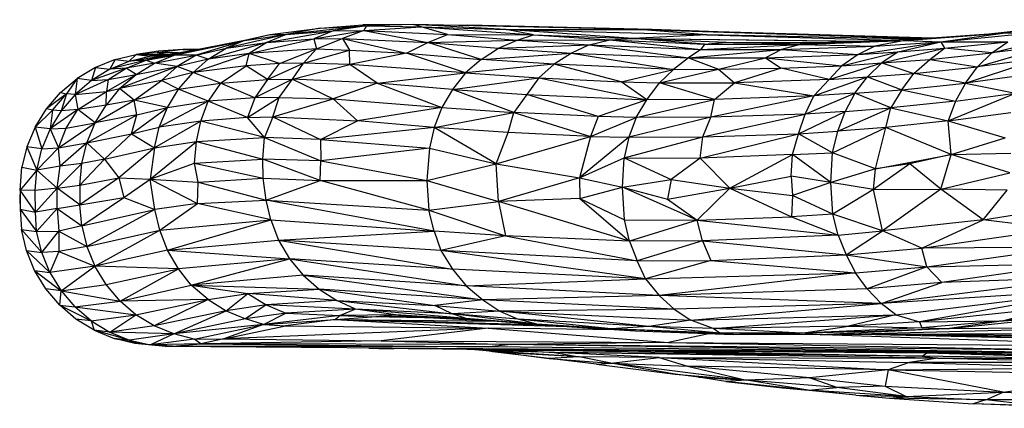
# Paper-space layout '_Posterior' of a CAD drawing. Header units: millimetres. Extents: x -679 to -71, y -2 to 78.
# Tile 1 of 10: x -679 to -638, y 1 to 17. Entities that reach past the tile are written whole.
import ezdxf

# ---------------------------------------------------------------- set-up
doc = ezdxf.new("R2010")
doc.units = ezdxf.units.MM

psp = doc.layouts.new('_Posterior')

# ---------------------------------------------------------------- linework, layer by layer
at = {"color": 7, "linetype": 'Continuous', "lineweight": 25}
for p, q in [((-664.435, 16.828), (-667.766, 16.467)), ((-666.355, 16.72), (-664.585, 16.857)), ((-666.355, 16.72), (-664.435, 16.828)), ((-664.435, 16.828), (-665.822, 16.614)), ((-662.486, 16.88), (-664.585, 16.857)), ((-664.585, 16.857), (-664.435, 16.828)), ((-664.435, 16.828), (-664.547, 16.635)), ((-664.547, 16.635), (-662.168, 16.78)), ((-662.486, 16.88), (-664.435, 16.828)), ((-664.435, 16.828), (-662.168, 16.78)), ((-662.168, 16.78), (-662.486, 16.88)), ((-658.646, 16.664), (-662.486, 16.88)), ((-653.136, 16.669), (-662.486, 16.88)), ((-662.486, 16.88), (-660.234, 16.846)), ((-662.168, 16.78), (-657.507, 16.444)), ((-661.075, 16.464), (-662.168, 16.78)), ((-662.168, 16.78), (-658.646, 16.664)), ((-653.136, 16.669), (-660.234, 16.846)), ((-652.577, 16.667), (-660.234, 16.846)), ((-633.626, 17.077), (-638.033, 16.52)), ((-667.766, 16.467), (-670.256, 15.896)), ((-669.728, 16.167), (-668.45, 16.463)), ((-669.49, 16.213), (-667.766, 16.467)), ((-669.49, 16.213), (-668.45, 16.463)), ((-668.565, 16.134), (-665.822, 16.614)), ((-667.766, 16.467), (-668.565, 16.134)), ((-668.45, 16.463), (-666.355, 16.72)), ((-668.45, 16.463), (-667.766, 16.467)), ((-666.355, 16.72), (-667.766, 16.467)), ((-667.766, 16.467), (-665.822, 16.614)), ((-666.623, 16.284), (-664.547, 16.635)), ((-665.822, 16.614), (-666.623, 16.284)), ((-665.822, 16.614), (-664.547, 16.635)), ((-664.547, 16.635), (-665.434, 16.302)), ((-664.547, 16.635), (-661.892, 16.134)), ((-664.547, 16.635), (-661.075, 16.464)), ((-661.892, 16.134), (-661.075, 16.464)), ((-661.075, 16.464), (-658.181, 16.226)), ((-661.075, 16.464), (-657.507, 16.444)), ((-658.646, 16.664), (-653.136, 16.669)), ((-657.507, 16.444), (-658.646, 16.664)), ((-653.388, 16.293), (-658.646, 16.664)), ((-658.646, 16.664), (-650.316, 16.448)), ((-658.181, 16.226), (-657.507, 16.444)), ((-657.507, 16.444), (-654.343, 16.237)), ((-657.507, 16.444), (-653.388, 16.293)), ((-650.316, 16.448), (-653.388, 16.293)), ((-650.316, 16.448), (-653.136, 16.669)), ((-640.938, 16.313), (-653.136, 16.669)), ((-653.136, 16.669), (-652.577, 16.667)), ((-653.136, 16.669), (-641.261, 16.29)), ((-649.474, 16.562), (-652.577, 16.667)), ((-650.316, 16.448), (-642.597, 16.231)), ((-641.684, 16.264), (-650.316, 16.448)), ((-642.106, 16.211), (-638.033, 16.52)), ((-638.033, 16.52), (-641.546, 16.27)), ((-638.62, 16.478), (-641.546, 16.27)), ((-640.609, 16.159), (-638.033, 16.52)), ((-640.609, 16.159), (-637.109, 16.501)), ((-637.218, 16.623), (-638.62, 16.478)), ((-638.033, 16.52), (-638.62, 16.478)), ((-638.487, 15.697), (-635.311, 16.494)), ((-637.109, 16.501), (-638.033, 16.52)), ((-672.418, 15.608), (-669.49, 16.213)), ((-669.49, 16.213), (-671.561, 15.816)), ((-669.49, 16.213), (-671.499, 15.6)), ((-668.565, 16.134), (-671.003, 15.436)), ((-669.49, 16.213), (-670.256, 15.896)), ((-670.256, 15.896), (-668.565, 16.134)), ((-669.298, 15.674), (-666.623, 16.284)), ((-668.565, 16.134), (-669.298, 15.674)), ((-668.565, 16.134), (-666.623, 16.284)), ((-666.623, 16.284), (-665.434, 16.302)), ((-666.623, 16.284), (-666.511, 15.862)), ((-666.511, 15.862), (-665.434, 16.302)), ((-665.434, 16.302), (-662.769, 15.681)), ((-665.434, 16.302), (-661.892, 16.134)), ((-665.434, 16.302), (-665.138, 15.813)), ((-662.769, 15.681), (-661.892, 16.134)), ((-661.892, 16.134), (-658.181, 16.226)), ((-659.674, 15.431), (-661.892, 16.134)), ((-661.892, 16.134), (-658.958, 15.89)), ((-658.958, 15.89), (-658.181, 16.226)), ((-658.958, 15.89), (-655.201, 16.036)), ((-658.181, 16.226), (-654.343, 16.237)), ((-658.181, 16.226), (-655.201, 16.036)), ((-655.201, 16.036), (-655.933, 15.694)), ((-655.201, 16.036), (-654.343, 16.237)), ((-655.201, 16.036), (-651.079, 15.499)), ((-655.201, 16.036), (-650.566, 15.844)), ((-654.343, 16.237), (-653.388, 16.293)), ((-654.343, 16.237), (-650.566, 15.844)), ((-654.343, 16.237), (-650.416, 16.068)), ((-650.416, 16.068), (-653.388, 16.293)), ((-653.388, 16.293), (-649.518, 16.142)), ((-653.388, 16.293), (-643.993, 16.179)), ((-653.388, 16.293), (-643.754, 16.188)), ((-650.416, 16.068), (-650.566, 15.844)), ((-650.566, 15.844), (-646.439, 16.048)), ((-650.416, 16.068), (-649.518, 16.142)), ((-650.416, 16.068), (-645.664, 16.117)), ((-650.416, 16.068), (-646.439, 16.048)), ((-649.518, 16.142), (-645.664, 16.117)), ((-649.518, 16.142), (-645.481, 16.124)), ((-646.439, 16.048), (-647.215, 15.841)), ((-647.215, 15.841), (-643.343, 15.974)), ((-646.439, 16.048), (-642.106, 16.211)), ((-645.664, 16.117), (-646.439, 16.048)), ((-646.439, 16.048), (-643.343, 15.974)), ((-641.546, 16.27), (-645.664, 16.117)), ((-645.664, 16.117), (-642.106, 16.211)), ((-644.039, 15.634), (-640.609, 16.159)), ((-643.343, 15.974), (-644.039, 15.634)), ((-642.106, 16.211), (-643.343, 15.974)), ((-643.343, 15.974), (-640.609, 16.159)), ((-642.382, 15.746), (-640.609, 16.159)), ((-641.546, 16.27), (-642.106, 16.211)), ((-642.106, 16.211), (-640.609, 16.159)), ((-640.609, 16.159), (-637.824, 16.161)), ((-640.609, 16.159), (-640.458, 15.892)), ((-640.458, 15.892), (-637.824, 16.161)), ((-639.079, 15.121), (-635.967, 16.031)), ((-638.487, 15.697), (-637.824, 16.161)), ((-635.967, 16.031), (-638.487, 15.697)), ((-674.863, 15.426), (-673.996, 15.631)), ((-673.996, 15.631), (-674.278, 15.357)), ((-674.278, 15.357), (-672.731, 15.609)), ((-674.278, 15.357), (-673.419, 15.567)), ((-673.062, 15.766), (-673.996, 15.631)), ((-673.122, 15.701), (-673.996, 15.631)), ((-673.996, 15.631), (-672.69, 15.632)), ((-673.996, 15.631), (-673.419, 15.567)), ((-673.572, 15.403), (-671.561, 15.816)), ((-672.731, 15.609), (-673.572, 15.403)), ((-673.572, 15.403), (-672.418, 15.608)), ((-672.69, 15.632), (-673.419, 15.567)), ((-673.419, 15.567), (-672.657, 15.622)), ((-673.419, 15.567), (-672.731, 15.609)), ((-673.232, 15.268), (-672.418, 15.608)), ((-673.232, 15.268), (-671.499, 15.6)), ((-672.057, 15.842), (-673.122, 15.701)), ((-673.062, 15.766), (-673.122, 15.701)), ((-673.122, 15.701), (-672.69, 15.632)), ((-672.234, 15.697), (-673.122, 15.701)), ((-672.057, 15.842), (-673.062, 15.766)), ((-671.561, 15.816), (-672.731, 15.609)), ((-672.69, 15.632), (-672.559, 15.639)), ((-672.418, 15.608), (-671.561, 15.816)), ((-671.499, 15.6), (-672.418, 15.608)), ((-671.499, 15.6), (-672.291, 15.128)), ((-671.436, 15.84), (-672.057, 15.842)), ((-672.057, 15.842), (-671.505, 15.826)), ((-671.63, 14.882), (-669.298, 15.674)), ((-671.499, 15.6), (-670.256, 15.896)), ((-671.003, 15.436), (-671.499, 15.6)), ((-671.003, 15.436), (-670.256, 15.896)), ((-669.298, 15.674), (-671.003, 15.436)), ((-669.421, 15.163), (-669.298, 15.674)), ((-666.511, 15.862), (-669.298, 15.674)), ((-668.046, 15.259), (-669.298, 15.674)), ((-668.046, 15.259), (-666.511, 15.862)), ((-667.043, 15.269), (-666.511, 15.862)), ((-667.043, 15.269), (-665.138, 15.813)), ((-666.511, 15.862), (-665.138, 15.813)), ((-665.127, 15.224), (-665.138, 15.813)), ((-665.138, 15.813), (-662.769, 15.681)), ((-662.769, 15.681), (-665.127, 15.224)), ((-660.322, 14.865), (-662.769, 15.681)), ((-662.769, 15.681), (-659.674, 15.431)), ((-659.674, 15.431), (-658.958, 15.89)), ((-659.674, 15.431), (-655.933, 15.694)), ((-658.958, 15.89), (-655.933, 15.694)), ((-655.933, 15.694), (-656.65, 15.234)), ((-655.933, 15.694), (-651.704, 15.009)), ((-655.933, 15.694), (-651.079, 15.499)), ((-650.566, 15.844), (-651.079, 15.499)), ((-651.079, 15.499), (-647.215, 15.841)), ((-650.566, 15.844), (-647.215, 15.841)), ((-647.215, 15.841), (-647.876, 15.497)), ((-647.876, 15.497), (-644.039, 15.634)), ((-647.215, 15.841), (-644.039, 15.634)), ((-644.715, 15.167), (-642.382, 15.746)), ((-644.039, 15.634), (-644.715, 15.167)), ((-644.039, 15.634), (-642.382, 15.746)), ((-643.054, 15.28), (-640.458, 15.892)), ((-642.382, 15.746), (-643.054, 15.28)), ((-642.382, 15.746), (-640.458, 15.892)), ((-641.066, 15.431), (-640.458, 15.892)), ((-641.066, 15.431), (-638.487, 15.697)), ((-638.487, 15.697), (-640.458, 15.892)), ((-639.079, 15.121), (-638.487, 15.697)), ((-674.863, 15.426), (-675.684, 15.091)), ((-674.863, 15.426), (-675.089, 15.017)), ((-673.572, 15.403), (-675.089, 15.017)), ((-675.089, 15.017), (-674.278, 15.357)), ((-674.863, 15.426), (-674.278, 15.357)), ((-672.291, 15.128), (-674.676, 14.223)), ((-674.406, 15.063), (-673.572, 15.403)), ((-673.232, 15.268), (-674.406, 15.063)), ((-673.572, 15.403), (-674.278, 15.357)), ((-673.993, 14.799), (-673.232, 15.268)), ((-673.993, 14.799), (-672.291, 15.128)), ((-673.572, 15.403), (-673.232, 15.268)), ((-672.291, 15.128), (-673.232, 15.268)), ((-672.934, 14.558), (-672.291, 15.128)), ((-671.003, 15.436), (-672.291, 15.128)), ((-671.63, 14.882), (-672.291, 15.128)), ((-671.63, 14.882), (-671.003, 15.436)), ((-669.421, 15.163), (-671.63, 14.882)), ((-670.49, 14.448), (-669.421, 15.163)), ((-668.046, 15.259), (-669.421, 15.163)), ((-668.547, 14.595), (-669.421, 15.163)), ((-668.547, 14.595), (-667.043, 15.269)), ((-668.547, 14.595), (-668.046, 15.259)), ((-667.043, 15.269), (-668.046, 15.259)), ((-667.498, 14.61), (-667.043, 15.269)), ((-667.498, 14.61), (-665.127, 15.224)), ((-665.127, 15.224), (-667.043, 15.269)), ((-663.995, 14.443), (-665.127, 15.224)), ((-660.322, 14.865), (-665.127, 15.224)), ((-659.674, 15.431), (-660.322, 14.865)), ((-656.65, 15.234), (-660.322, 14.865)), ((-656.65, 15.234), (-659.674, 15.431)), ((-656.65, 15.234), (-657.287, 14.659)), ((-653.874, 14.494), (-656.65, 15.234)), ((-651.704, 15.009), (-656.65, 15.234)), ((-651.079, 15.499), (-651.704, 15.009)), ((-651.079, 15.499), (-649.831, 15.025)), ((-651.079, 15.499), (-647.876, 15.497)), ((-649.831, 15.025), (-647.876, 15.497)), ((-647.876, 15.497), (-644.715, 15.167)), ((-647.876, 15.497), (-647.226, 15.066)), ((-647.226, 15.066), (-644.715, 15.167)), ((-645.246, 14.591), (-643.054, 15.28)), ((-644.715, 15.167), (-645.246, 14.591)), ((-644.715, 15.167), (-643.054, 15.28)), ((-643.054, 15.28), (-643.654, 14.703)), ((-643.054, 15.28), (-641.066, 15.431)), ((-643.054, 15.28), (-641.722, 14.847)), ((-641.722, 14.847), (-641.066, 15.431)), ((-641.722, 14.847), (-639.079, 15.121)), ((-641.066, 15.431), (-639.079, 15.121)), ((-639.588, 14.447), (-636.553, 15.456)), ((-639.588, 14.447), (-639.079, 15.121)), ((-636.553, 15.456), (-639.079, 15.121)), ((-675.684, 15.091), (-676.443, 14.632)), ((-675.684, 15.091), (-675.845, 14.552)), ((-674.406, 15.063), (-675.845, 14.552)), ((-675.089, 15.017), (-675.845, 14.552)), ((-675.684, 15.091), (-675.089, 15.017)), ((-675.223, 14.101), (-673.993, 14.799)), ((-675.149, 14.596), (-674.406, 15.063)), ((-675.149, 14.596), (-673.993, 14.799)), ((-674.406, 15.063), (-675.089, 15.017)), ((-674.676, 14.223), (-673.993, 14.799)), ((-673.993, 14.799), (-674.406, 15.063)), ((-671.63, 14.882), (-672.934, 14.558)), ((-672.239, 14.192), (-671.63, 14.882)), ((-670.49, 14.448), (-671.63, 14.882)), ((-663.995, 14.443), (-660.322, 14.865)), ((-660.322, 14.865), (-660.862, 14.184)), ((-660.322, 14.865), (-657.287, 14.659)), ((-653.874, 14.494), (-651.704, 15.009)), ((-652.283, 14.458), (-649.831, 15.025)), ((-652.283, 14.458), (-651.704, 15.009)), ((-651.704, 15.009), (-649.831, 15.025)), ((-649.831, 15.025), (-647.226, 15.066)), ((-649.831, 15.025), (-649.174, 14.454)), ((-647.226, 15.066), (-649.174, 14.454)), ((-645.246, 14.591), (-647.226, 15.066)), ((-643.654, 14.703), (-641.722, 14.847)), ((-642.231, 14.171), (-641.722, 14.847)), ((-639.588, 14.447), (-641.722, 14.847)), ((-636.996, 14.791), (-639.588, 14.447)), ((-677.132, 14.053), (-676.443, 14.632)), ((-676.443, 14.632), (-676.881, 13.995)), ((-676.443, 14.632), (-676.528, 13.968)), ((-676.528, 13.968), (-675.149, 14.596)), ((-675.845, 14.552), (-676.528, 13.968)), ((-675.845, 14.552), (-676.443, 14.632)), ((-675.845, 14.552), (-675.149, 14.596)), ((-675.149, 14.596), (-675.223, 14.101)), ((-672.934, 14.558), (-674.676, 14.223)), ((-674.069, 13.743), (-672.934, 14.558)), ((-672.239, 14.192), (-672.934, 14.558)), ((-672.239, 14.192), (-670.49, 14.448)), ((-670.49, 14.448), (-670.997, 13.69)), ((-670.49, 14.448), (-668.547, 14.595)), ((-669.067, 13.84), (-670.49, 14.448)), ((-667.498, 14.61), (-669.067, 13.84)), ((-668.547, 14.595), (-669.067, 13.84)), ((-668.547, 14.595), (-667.498, 14.61)), ((-668.06, 13.849), (-667.498, 14.61)), ((-667.498, 14.61), (-665.824, 13.792)), ((-663.995, 14.443), (-667.498, 14.61)), ((-663.995, 14.443), (-665.824, 13.792)), ((-663.995, 14.443), (-661.303, 13.429)), ((-660.862, 14.184), (-663.995, 14.443)), ((-660.862, 14.184), (-657.287, 14.659)), ((-657.287, 14.659), (-657.778, 13.975)), ((-657.287, 14.659), (-652.806, 13.746)), ((-657.287, 14.659), (-653.874, 14.494)), ((-652.806, 13.746), (-653.874, 14.494)), ((-653.874, 14.494), (-652.283, 14.458)), ((-652.806, 13.746), (-652.283, 14.458)), ((-649.999, 13.772), (-652.283, 14.458)), ((-652.283, 14.458), (-649.174, 14.454)), ((-649.999, 13.772), (-649.174, 14.454)), ((-645.246, 14.591), (-649.174, 14.454)), ((-649.174, 14.454), (-645.869, 13.911)), ((-645.869, 13.911), (-643.654, 14.703)), ((-645.246, 14.591), (-645.869, 13.911)), ((-645.246, 14.591), (-643.654, 14.703)), ((-644.168, 14.027), (-643.654, 14.703)), ((-643.654, 14.703), (-642.231, 14.171)), ((-642.231, 14.171), (-639.588, 14.447)), ((-639.588, 14.447), (-639.998, 13.691)), ((-639.588, 14.447), (-637.505, 14.023)), ((-677.709, 13.384), (-677.132, 14.053)), ((-676.881, 13.995), (-677.709, 13.384)), ((-677.456, 13.316), (-676.881, 13.995)), ((-677.132, 14.053), (-676.881, 13.995)), ((-676.881, 13.995), (-677.096, 13.295)), ((-676.528, 13.968), (-677.096, 13.295)), ((-676.528, 13.968), (-676.881, 13.995)), ((-676.528, 13.968), (-675.223, 14.101)), ((-676.528, 13.968), (-676.409, 13.348)), ((-676.409, 13.348), (-675.223, 14.101)), ((-674.676, 14.223), (-675.24, 13.535)), ((-675.24, 13.535), (-675.223, 14.101)), ((-675.223, 14.101), (-674.676, 14.223)), ((-674.069, 13.743), (-674.676, 14.223)), ((-672.239, 14.192), (-674.069, 13.743)), ((-672.697, 13.438), (-672.239, 14.192)), ((-670.997, 13.69), (-672.239, 14.192)), ((-660.862, 14.184), (-661.303, 13.429)), ((-658.329, 13.227), (-660.862, 14.184)), ((-660.862, 14.184), (-657.778, 13.975)), ((-657.778, 13.975), (-658.329, 13.227)), ((-654.83, 13.061), (-657.778, 13.975)), ((-657.778, 13.975), (-652.806, 13.746)), ((-645.869, 13.911), (-650.156, 13.033)), ((-645.869, 13.911), (-649.999, 13.772)), ((-646.241, 13.155), (-644.168, 14.027)), ((-646.241, 13.155), (-645.869, 13.911)), ((-644.168, 14.027), (-645.869, 13.911)), ((-644.168, 14.027), (-644.582, 13.27)), ((-644.168, 14.027), (-642.231, 14.171)), ((-642.684, 13.413), (-644.168, 14.027)), ((-642.231, 14.171), (-642.684, 13.413)), ((-642.231, 14.171), (-639.998, 13.691)), ((-640.3, 12.873), (-637.505, 14.023)), ((-639.998, 13.691), (-637.505, 14.023)), ((-675.24, 13.535), (-676.409, 13.348)), ((-675.687, 12.795), (-674.069, 13.743)), ((-675.687, 12.795), (-675.24, 13.535)), ((-674.069, 13.743), (-675.24, 13.535)), ((-672.697, 13.438), (-674.069, 13.743)), ((-673.958, 13.13), (-674.069, 13.743)), ((-670.997, 13.69), (-673.035, 12.62)), ((-672.697, 13.438), (-670.997, 13.69)), ((-671.304, 12.869), (-670.997, 13.69)), ((-669.067, 13.84), (-670.997, 13.69)), ((-669.375, 13.024), (-670.997, 13.69)), ((-669.375, 13.024), (-668.06, 13.849)), ((-669.067, 13.84), (-669.375, 13.024)), ((-668.06, 13.849), (-669.067, 13.84)), ((-668.321, 13.045), (-668.06, 13.849)), ((-668.321, 13.045), (-665.824, 13.792)), ((-668.06, 13.849), (-665.824, 13.792)), ((-665.824, 13.792), (-661.303, 13.429)), ((-664.815, 12.878), (-665.824, 13.792)), ((-652.806, 13.746), (-654.83, 13.061)), ((-653.24, 13.024), (-649.999, 13.772)), ((-653.24, 13.024), (-652.806, 13.746)), ((-649.999, 13.772), (-652.806, 13.746)), ((-650.156, 13.033), (-649.999, 13.772)), ((-639.998, 13.691), (-642.684, 13.413)), ((-639.998, 13.691), (-640.3, 12.873)), ((-678.176, 12.62), (-677.709, 13.384)), ((-677.456, 13.316), (-678.176, 12.62)), ((-677.456, 13.316), (-677.709, 13.384)), ((-676.409, 13.348), (-677.56, 12.541)), ((-677.456, 13.316), (-677.56, 12.541)), ((-677.096, 13.295), (-677.56, 12.541)), ((-677.096, 13.295), (-677.456, 13.316)), ((-676.409, 13.348), (-677.096, 13.295)), ((-676.896, 12.581), (-676.409, 13.348)), ((-675.687, 12.795), (-676.409, 13.348)), ((-676.035, 11.965), (-673.958, 13.13)), ((-673.958, 13.13), (-675.687, 12.795)), ((-674.189, 12.335), (-672.697, 13.438)), ((-674.189, 12.335), (-673.958, 13.13)), ((-673.958, 13.13), (-672.697, 13.438)), ((-673.035, 12.62), (-672.697, 13.438)), ((-661.303, 13.429), (-664.815, 12.878)), ((-661.303, 13.429), (-661.625, 12.61)), ((-661.625, 12.61), (-658.329, 13.227)), ((-661.303, 13.429), (-658.329, 13.227)), ((-658.553, 12.401), (-658.329, 13.227)), ((-658.329, 13.227), (-655.147, 12.229)), ((-654.83, 13.061), (-658.329, 13.227)), ((-650.483, 12.211), (-646.241, 13.155)), ((-646.241, 13.155), (-650.156, 13.033)), ((-646.509, 12.339), (-644.582, 13.27)), ((-646.509, 12.339), (-646.241, 13.155)), ((-644.582, 13.27), (-646.241, 13.155)), ((-644.886, 12.45), (-642.684, 13.413)), ((-644.886, 12.45), (-644.582, 13.27)), ((-644.582, 13.27), (-642.684, 13.413)), ((-642.888, 12.603), (-642.684, 13.413)), ((-642.684, 13.413), (-640.3, 12.873)), ((-640.3, 12.873), (-637.702, 13.221)), ((-677.213, 11.758), (-675.687, 12.795)), ((-676.896, 12.581), (-675.687, 12.795)), ((-676.035, 11.965), (-675.687, 12.795)), ((-671.304, 12.869), (-673.233, 11.758)), ((-671.304, 12.869), (-673.035, 12.62)), ((-671.484, 12.017), (-671.304, 12.869)), ((-669.375, 13.024), (-671.304, 12.869)), ((-668.672, 12.185), (-671.304, 12.869)), ((-669.375, 13.024), (-668.321, 13.045)), ((-668.672, 12.185), (-669.375, 13.024)), ((-668.321, 13.045), (-668.672, 12.185)), ((-668.321, 13.045), (-664.815, 12.878)), ((-668.321, 13.045), (-666.347, 12.112)), ((-666.347, 12.112), (-664.815, 12.878)), ((-661.625, 12.61), (-664.815, 12.878)), ((-654.83, 13.061), (-655.147, 12.229)), ((-655.147, 12.229), (-653.24, 13.024)), ((-653.24, 13.024), (-654.83, 13.061)), ((-650.156, 13.033), (-653.553, 12.204)), ((-653.24, 13.024), (-653.553, 12.204)), ((-650.156, 13.033), (-653.24, 13.024)), ((-650.483, 12.211), (-650.156, 13.033)), ((-640.3, 12.873), (-642.888, 12.603)), ((-640.177, 11.479), (-640.3, 12.873)), ((-640.3, 12.873), (-637.944, 12.179)), ((-678.176, 12.62), (-678.522, 11.799)), ((-678.176, 12.62), (-677.899, 11.72)), ((-677.56, 12.541), (-678.176, 12.62)), ((-677.56, 12.541), (-677.899, 11.72)), ((-677.56, 12.541), (-676.896, 12.581)), ((-677.56, 12.541), (-677.213, 11.758)), ((-677.213, 11.758), (-676.896, 12.581)), ((-676.035, 11.965), (-674.189, 12.335)), ((-674.189, 12.335), (-675.306, 11.287)), ((-674.189, 12.335), (-673.035, 12.62)), ((-674.189, 12.335), (-673.233, 11.758)), ((-673.233, 11.758), (-673.035, 12.62)), ((-661.625, 12.61), (-666.347, 12.112)), ((-661.625, 12.61), (-661.824, 11.746)), ((-659.053, 11.1), (-661.625, 12.61)), ((-658.553, 12.401), (-661.625, 12.61)), ((-659.053, 11.1), (-658.553, 12.401)), ((-655.147, 12.229), (-658.553, 12.401)), ((-650.597, 11.332), (-646.509, 12.339)), ((-650.483, 12.211), (-646.509, 12.339)), ((-646.767, 11.476), (-646.509, 12.339)), ((-646.509, 12.339), (-644.886, 12.45)), ((-645.097, 11.558), (-646.509, 12.339)), ((-645.097, 11.558), (-642.888, 12.603)), ((-645.097, 11.558), (-644.886, 12.45)), ((-642.888, 12.603), (-644.886, 12.45)), ((-643.317, 10.885), (-642.888, 12.603)), ((-640.177, 11.479), (-642.888, 12.603)), ((-677.213, 11.758), (-676.035, 11.965)), ((-676.035, 11.965), (-677.142, 11)), ((-676.239, 11.109), (-676.035, 11.965)), ((-676.035, 11.965), (-675.306, 11.287)), ((-673.414, 10.456), (-671.484, 12.017)), ((-673.233, 11.758), (-671.484, 12.017)), ((-671.57, 11.122), (-671.484, 12.017)), ((-671.484, 12.017), (-668.672, 12.185)), ((-671.484, 12.017), (-668.738, 11.285)), ((-668.738, 11.285), (-668.672, 12.185)), ((-668.672, 12.185), (-666.333, 11.217)), ((-666.347, 12.112), (-668.672, 12.185)), ((-666.347, 12.112), (-666.333, 11.217)), ((-666.347, 12.112), (-661.824, 11.746)), ((-659.053, 11.1), (-655.147, 12.229)), ((-655.147, 12.229), (-655.599, 10.52)), ((-653.553, 12.204), (-655.599, 10.52)), ((-655.147, 12.229), (-653.553, 12.204)), ((-653.745, 11.341), (-650.483, 12.211)), ((-653.553, 12.204), (-653.745, 11.341)), ((-653.553, 12.204), (-650.483, 12.211)), ((-650.597, 11.332), (-650.483, 12.211)), ((-640.177, 11.479), (-637.944, 12.179)), ((-678.522, 11.799), (-678.732, 10.956)), ((-677.899, 11.72), (-678.522, 11.799)), ((-678.522, 11.799), (-678.116, 10.838)), ((-677.213, 11.758), (-678.116, 10.838)), ((-678.116, 10.838), (-677.899, 11.72)), ((-677.899, 11.72), (-677.213, 11.758)), ((-677.142, 11), (-677.213, 11.758)), ((-675.306, 11.287), (-673.233, 11.758)), ((-673.233, 11.758), (-674.716, 10.519)), ((-673.233, 11.758), (-673.414, 10.456)), ((-661.824, 11.746), (-666.333, 11.217)), ((-661.824, 11.746), (-661.932, 10.397)), ((-661.824, 11.746), (-659.053, 11.1)), ((-646.767, 11.476), (-650.597, 11.332)), ((-649.36, 10.083), (-646.767, 11.476)), ((-646.815, 10.589), (-646.767, 11.476)), ((-646.767, 11.476), (-645.097, 11.558)), ((-645.168, 10.317), (-646.767, 11.476)), ((-645.168, 10.317), (-645.097, 11.558)), ((-643.317, 10.885), (-645.097, 11.558)), ((-643.317, 10.885), (-640.177, 11.479)), ((-640.177, 11.479), (-641.897, 11.099)), ((-640.611, 10.047), (-640.177, 11.479)), ((-640.177, 11.479), (-637.696, 11.533)), ((-637.743, 10.719), (-640.177, 11.479)), ((-677.267, 10.086), (-676.239, 11.109)), ((-676.239, 11.109), (-677.142, 11)), ((-676.325, 10.21), (-675.306, 11.287)), ((-676.325, 10.21), (-676.239, 11.109)), ((-675.306, 11.287), (-676.239, 11.109)), ((-675.306, 11.287), (-674.716, 10.519)), ((-673.414, 10.456), (-671.57, 11.122)), ((-671.57, 11.122), (-668.738, 11.285)), ((-671.57, 11.122), (-668.726, 10.506)), ((-671.421, 10.339), (-671.57, 11.122)), ((-666.355, 10.409), (-668.738, 11.285)), ((-666.333, 11.217), (-668.738, 11.285)), ((-668.726, 10.506), (-668.738, 11.285)), ((-666.355, 10.409), (-666.333, 11.217)), ((-666.333, 11.217), (-661.932, 10.397)), ((-661.932, 10.397), (-659.053, 11.1)), ((-659.053, 11.1), (-655.599, 10.52)), ((-658.958, 9.527), (-659.053, 11.1)), ((-655.599, 10.52), (-653.745, 11.341)), ((-653.81, 10.124), (-653.745, 11.341)), ((-653.745, 11.341), (-651.8, 10.441)), ((-653.745, 11.341), (-650.597, 11.332)), ((-650.597, 11.332), (-651.8, 10.441)), ((-650.597, 11.332), (-649.36, 10.083)), ((-641.897, 11.099), (-643.394, 10.027)), ((-641.897, 11.099), (-643.317, 10.885)), ((-640.611, 10.047), (-641.897, 11.099)), ((-678.805, 10.007), (-678.732, 10.956)), ((-678.116, 10.838), (-678.805, 10.007)), ((-678.732, 10.956), (-678.116, 10.838)), ((-678.175, 9.987), (-678.116, 10.838)), ((-677.142, 11), (-678.116, 10.838)), ((-677.267, 10.086), (-678.116, 10.838)), ((-677.267, 10.086), (-677.142, 11)), ((-643.317, 10.885), (-645.168, 10.317)), ((-643.394, 10.027), (-643.317, 10.885)), ((-640.611, 10.047), (-637.743, 10.719)), ((-676.325, 10.21), (-674.716, 10.519)), ((-674.716, 10.519), (-676.321, 9.398)), ((-674.716, 10.519), (-673.414, 10.456)), ((-674.716, 10.519), (-674.503, 9.703)), ((-674.503, 9.703), (-673.414, 10.456)), ((-673.414, 10.456), (-671.443, 9.455)), ((-673.414, 10.456), (-671.421, 10.339)), ((-673.217, 9.2), (-673.414, 10.456)), ((-671.443, 9.455), (-671.421, 10.339)), ((-671.421, 10.339), (-668.726, 10.506)), ((-671.421, 10.339), (-668.601, 9.594)), ((-668.726, 10.506), (-666.355, 10.409)), ((-668.601, 9.594), (-668.726, 10.506)), ((-668.601, 9.594), (-666.355, 10.409)), ((-661.848, 9.176), (-666.355, 10.409)), ((-666.355, 10.409), (-661.932, 10.397)), ((-661.932, 10.397), (-658.958, 9.527)), ((-661.932, 10.397), (-661.848, 9.176)), ((-655.599, 10.52), (-658.958, 9.527)), ((-655.599, 10.52), (-653.81, 10.124)), ((-655.599, 10.52), (-655.589, 9.657)), ((-653.81, 10.124), (-651.8, 10.441)), ((-651.8, 10.441), (-651.943, 9.635)), ((-651.8, 10.441), (-649.36, 10.083)), ((-649.36, 10.083), (-646.815, 10.589)), ((-645.168, 10.317), (-646.815, 10.589)), ((-646.815, 10.589), (-646.764, 9.787)), ((-645.168, 10.317), (-646.764, 9.787)), ((-643.394, 10.027), (-645.168, 10.317)), ((-645.093, 9.006), (-645.168, 10.317)), ((-678.805, 10.007), (-678.823, 9.658)), ((-678.805, 10.007), (-678.809, 9.218)), ((-678.168, 9.096), (-678.805, 10.007)), ((-678.175, 9.987), (-678.805, 10.007)), ((-677.267, 10.086), (-678.175, 9.987)), ((-678.168, 9.096), (-678.175, 9.987)), ((-678.168, 9.096), (-677.267, 10.086)), ((-677.271, 9.241), (-677.267, 10.086)), ((-677.267, 10.086), (-676.325, 10.21)), ((-676.321, 9.398), (-677.267, 10.086)), ((-676.325, 10.21), (-676.321, 9.398)), ((-655.589, 9.657), (-653.81, 10.124)), ((-650.715, 8.764), (-653.81, 10.124)), ((-653.73, 8.767), (-653.81, 10.124)), ((-653.81, 10.124), (-651.943, 9.635)), ((-651.943, 9.635), (-649.36, 10.083)), ((-650.715, 8.764), (-649.36, 10.083)), ((-649.36, 10.083), (-646.796, 8.897)), ((-649.36, 10.083), (-646.764, 9.787)), ((-643.394, 10.027), (-645.093, 9.006)), ((-643.394, 10.027), (-640.611, 10.047)), ((-643.021, 8.319), (-643.394, 10.027)), ((-640.611, 10.047), (-643.021, 8.319)), ((-637.858, 9.996), (-640.611, 10.047)), ((-638.845, 8.77), (-640.611, 10.047)), ((-638.845, 8.77), (-637.858, 9.996)), ((-678.823, 9.658), (-678.809, 9.218)), ((-677.271, 9.241), (-676.321, 9.398)), ((-676.321, 9.398), (-674.503, 9.703)), ((-676.246, 8.526), (-676.321, 9.398)), ((-676.246, 8.526), (-674.503, 9.703)), ((-674.503, 9.703), (-673.217, 9.2)), ((-671.443, 9.455), (-673.217, 9.2)), ((-673.014, 8.337), (-671.443, 9.455)), ((-671.443, 9.455), (-668.601, 9.594)), ((-668.403, 8.767), (-671.443, 9.455)), ((-661.626, 8.307), (-668.601, 9.594)), ((-668.601, 9.594), (-661.848, 9.176)), ((-668.403, 8.767), (-668.601, 9.594)), ((-661.848, 9.176), (-658.958, 9.527)), ((-655.589, 9.657), (-658.958, 9.527)), ((-653.52, 7.89), (-658.958, 9.527)), ((-658.958, 9.527), (-658.673, 8.106)), ((-655.589, 9.657), (-653.73, 8.767)), ((-655.589, 9.657), (-653.52, 7.89)), ((-651.943, 9.635), (-650.715, 8.764)), ((-646.764, 9.787), (-646.796, 8.897)), ((-645.093, 9.006), (-646.764, 9.787)), ((-678.809, 9.218), (-678.121, 8.287)), ((-678.809, 9.218), (-678.168, 9.096)), ((-678.809, 9.218), (-678.746, 8.366)), ((-677.271, 9.241), (-678.168, 9.096)), ((-678.121, 8.287), (-678.168, 9.096)), ((-678.121, 8.287), (-677.271, 9.241)), ((-677.271, 9.241), (-676.246, 8.526)), ((-677.271, 9.241), (-677.2, 8.301)), ((-676.246, 8.526), (-673.217, 9.2)), ((-673.217, 9.2), (-676.036, 7.666)), ((-673.014, 8.337), (-673.217, 9.2)), ((-661.848, 9.176), (-658.673, 8.106)), ((-661.626, 8.307), (-661.848, 9.176)), ((-645.093, 9.006), (-646.796, 8.897)), ((-643.021, 8.319), (-645.093, 9.006)), ((-644.86, 8.142), (-645.093, 9.006)), ((-638.845, 8.77), (-636.105, 9.22)), ((-673.014, 8.337), (-668.403, 8.767)), ((-672.689, 7.51), (-668.403, 8.767)), ((-668.403, 8.767), (-661.626, 8.307)), ((-668.403, 8.767), (-668.08, 7.932)), ((-653.73, 8.767), (-650.715, 8.764)), ((-653.52, 7.89), (-653.73, 8.767)), ((-650.715, 8.764), (-653.52, 7.89)), ((-650.715, 8.764), (-646.796, 8.897)), ((-650.715, 8.764), (-644.86, 8.142)), ((-650.495, 7.905), (-650.715, 8.764)), ((-646.796, 8.897), (-644.86, 8.142)), ((-638.845, 8.77), (-643.021, 8.319)), ((-641.399, 7.597), (-638.845, 8.77)), ((-635.784, 8.394), (-638.845, 8.77)), ((-678.542, 7.498), (-678.746, 8.366)), ((-678.746, 8.366), (-677.908, 7.414)), ((-678.746, 8.366), (-678.121, 8.287)), ((-678.121, 8.287), (-677.2, 8.301)), ((-677.908, 7.414), (-678.121, 8.287)), ((-677.908, 7.414), (-677.2, 8.301)), ((-677.2, 8.301), (-677.201, 7.464)), ((-676.246, 8.526), (-677.2, 8.301)), ((-677.2, 8.301), (-676.036, 7.666)), ((-676.246, 8.526), (-676.036, 7.666)), ((-676.036, 7.666), (-673.014, 8.337)), ((-675.701, 6.847), (-673.014, 8.337)), ((-672.689, 7.51), (-673.014, 8.337)), ((-668.08, 7.932), (-661.626, 8.307)), ((-661.626, 8.307), (-661.349, 7.497)), ((-658.673, 8.106), (-661.626, 8.307)), ((-644.86, 8.142), (-643.021, 8.319)), ((-644.539, 7.324), (-643.021, 8.319)), ((-641.399, 7.597), (-643.021, 8.319)), ((-641.399, 7.597), (-635.784, 8.394)), ((-672.689, 7.51), (-668.08, 7.932)), ((-661.349, 7.497), (-668.08, 7.932)), ((-668.08, 7.932), (-660.873, 6.72)), ((-668.08, 7.932), (-667.626, 7.157)), ((-658.673, 8.106), (-661.349, 7.497)), ((-658.673, 8.106), (-653.204, 7.07)), ((-653.52, 7.89), (-658.673, 8.106)), ((-650.495, 7.905), (-653.52, 7.89)), ((-653.52, 7.89), (-653.204, 7.07)), ((-650.495, 7.905), (-653.204, 7.07)), ((-644.86, 8.142), (-650.495, 7.905)), ((-650.495, 7.905), (-644.539, 7.324)), ((-650.495, 7.905), (-650.153, 7.08)), ((-644.86, 8.142), (-644.539, 7.324)), ((-678.542, 7.498), (-677.908, 7.414)), ((-677.57, 6.586), (-678.542, 7.498)), ((-678.205, 6.673), (-678.542, 7.498)), ((-677.201, 7.464), (-677.908, 7.414)), ((-677.57, 6.586), (-677.908, 7.414)), ((-677.201, 7.464), (-677.57, 6.586)), ((-676.036, 7.666), (-677.201, 7.464)), ((-677.201, 7.464), (-675.701, 6.847)), ((-676.036, 7.666), (-675.701, 6.847)), ((-672.689, 7.51), (-675.701, 6.847)), ((-672.689, 7.51), (-667.626, 7.157)), ((-672.236, 6.735), (-672.689, 7.51)), ((-653.204, 7.07), (-661.349, 7.497)), ((-652.861, 6.324), (-661.349, 7.497)), ((-661.349, 7.497), (-660.873, 6.72)), ((-644.539, 7.324), (-641.399, 7.597)), ((-635.368, 7.635), (-641.399, 7.597)), ((-641.193, 6.82), (-641.399, 7.597)), ((-641.193, 6.82), (-635.368, 7.635)), ((-667.626, 7.157), (-672.236, 6.735)), ((-671.706, 6.062), (-667.626, 7.157)), ((-667.626, 7.157), (-660.299, 6.033)), ((-660.873, 6.72), (-667.626, 7.157)), ((-667.626, 7.157), (-667.062, 6.475)), ((-653.204, 7.07), (-650.153, 7.08)), ((-652.861, 6.324), (-653.204, 7.07)), ((-650.153, 7.08), (-652.861, 6.324)), ((-650.153, 7.08), (-644.539, 7.324)), ((-650.153, 7.08), (-644.153, 6.577)), ((-644.539, 7.324), (-641.193, 6.82)), ((-644.539, 7.324), (-644.153, 6.577)), ((-641.193, 6.82), (-634.929, 6.964)), ((-634.929, 6.964), (-640.565, 6.17)), ((-678.205, 6.673), (-677.57, 6.586)), ((-678.205, 6.673), (-677.101, 5.824)), ((-677.738, 5.906), (-678.205, 6.673)), ((-675.701, 6.847), (-677.57, 6.586)), ((-677.57, 6.586), (-677.101, 5.824)), ((-677.101, 5.824), (-675.701, 6.847)), ((-672.236, 6.735), (-675.701, 6.847)), ((-675.241, 6.09), (-675.701, 6.847)), ((-675.241, 6.09), (-672.236, 6.735)), ((-674.657, 5.402), (-672.236, 6.735)), ((-671.706, 6.062), (-672.236, 6.735)), ((-652.861, 6.324), (-660.873, 6.72)), ((-660.873, 6.72), (-660.299, 6.033)), ((-652.861, 6.324), (-644.153, 6.577)), ((-644.153, 6.577), (-652.299, 5.632)), ((-644.153, 6.577), (-641.193, 6.82)), ((-643.661, 5.906), (-644.153, 6.577)), ((-641.193, 6.82), (-643.661, 5.906)), ((-640.565, 6.17), (-641.193, 6.82)), ((-667.062, 6.475), (-671.706, 6.062)), ((-667.062, 6.475), (-659.602, 5.453)), ((-660.299, 6.033), (-667.062, 6.475)), ((-667.062, 6.475), (-666.402, 5.89)), ((-660.299, 6.033), (-652.861, 6.324)), ((-652.861, 6.324), (-652.299, 5.632)), ((-640.565, 6.17), (-643.661, 5.906)), ((-634.336, 6.385), (-643.081, 5.297)), ((-643.081, 5.297), (-640.565, 6.17)), ((-634.336, 6.385), (-640.565, 6.17)), ((-677.101, 5.824), (-677.738, 5.906)), ((-677.156, 5.225), (-677.738, 5.906)), ((-677.156, 5.225), (-677.101, 5.824)), ((-677.101, 5.824), (-675.241, 6.09)), ((-677.101, 5.824), (-674.657, 5.402)), ((-677.101, 5.824), (-676.537, 5.164)), ((-674.657, 5.402), (-675.241, 6.09)), ((-674.657, 5.402), (-671.706, 6.062)), ((-671.706, 6.062), (-666.402, 5.89)), ((-671.706, 6.062), (-669.361, 5.713)), ((-670.998, 5.466), (-671.706, 6.062)), ((-669.361, 5.713), (-666.402, 5.89)), ((-666.402, 5.89), (-661.602, 5.216)), ((-659.602, 5.453), (-666.402, 5.89)), ((-666.402, 5.89), (-665.665, 5.418)), ((-652.299, 5.632), (-660.299, 6.033)), ((-660.299, 6.033), (-659.602, 5.453)), ((-643.661, 5.906), (-652.299, 5.632)), ((-643.081, 5.297), (-643.661, 5.906)), ((-633.758, 5.898), (-643.081, 5.297)), ((-642.473, 4.835), (-633.758, 5.898)), ((-633.758, 5.898), (-641.492, 4.545)), ((-676.537, 5.164), (-674.657, 5.402)), ((-670.998, 5.466), (-674.657, 5.402)), ((-674, 4.832), (-674.657, 5.402)), ((-674, 4.832), (-670.998, 5.466)), ((-670.998, 5.466), (-673.245, 4.375)), ((-670.998, 5.466), (-669.361, 5.713)), ((-670.998, 5.466), (-670.261, 5.002)), ((-670.261, 5.002), (-669.361, 5.713)), ((-665.665, 5.418), (-669.361, 5.713)), ((-669.361, 5.713), (-668.603, 5.244)), ((-665.665, 5.418), (-668.603, 5.244)), ((-665.665, 5.418), (-661.602, 5.216)), ((-665.665, 5.418), (-660.882, 4.875)), ((-664.889, 5.069), (-665.665, 5.418)), ((-659.602, 5.453), (-661.602, 5.216)), ((-652.299, 5.632), (-659.602, 5.453)), ((-651.671, 5.066), (-659.602, 5.453)), ((-659.602, 5.453), (-658.902, 4.988)), ((-643.081, 5.297), (-652.299, 5.632)), ((-652.299, 5.632), (-651.671, 5.066)), ((-677.156, 5.225), (-675.859, 4.582)), ((-677.156, 5.225), (-676.537, 5.164)), ((-676.487, 4.655), (-677.156, 5.225)), ((-676.537, 5.164), (-674, 4.832)), ((-675.859, 4.582), (-676.537, 5.164)), ((-670.261, 5.002), (-673.245, 4.375)), ((-672.425, 4.038), (-670.261, 5.002)), ((-668.603, 5.244), (-670.261, 5.002)), ((-670.261, 5.002), (-669.453, 4.657)), ((-668.603, 5.244), (-669.453, 4.657)), ((-664.889, 5.069), (-668.603, 5.244)), ((-668.603, 5.244), (-667.777, 4.897)), ((-664.889, 5.069), (-667.777, 4.897)), ((-664.889, 5.069), (-665.522, 4.806)), ((-660.882, 4.875), (-664.889, 5.069)), ((-660.297, 4.678), (-664.889, 5.069)), ((-663.233, 4.828), (-664.889, 5.069)), ((-661.602, 5.216), (-658.902, 4.988)), ((-660.882, 4.875), (-661.602, 5.216)), ((-658.902, 4.988), (-660.882, 4.875)), ((-651.671, 5.066), (-658.902, 4.988)), ((-658.902, 4.988), (-650.972, 4.604)), ((-652.726, 4.34), (-658.902, 4.988)), ((-658.902, 4.988), (-658.137, 4.649)), ((-643.081, 5.297), (-651.671, 5.066)), ((-651.671, 5.066), (-650.972, 4.604)), ((-650.972, 4.604), (-643.081, 5.297)), ((-642.473, 4.835), (-643.081, 5.297)), ((-635.834, 5.137), (-641.492, 4.545)), ((-632.772, 5.306), (-638.003, 4.578)), ((-635.834, 5.137), (-638.003, 4.578)), ((-675.728, 4.189), (-676.487, 4.655)), ((-675.859, 4.582), (-676.487, 4.655)), ((-675.859, 4.582), (-674, 4.832)), ((-675.859, 4.582), (-675.088, 4.116)), ((-675.859, 4.582), (-675.728, 4.189)), ((-675.088, 4.116), (-674, 4.832)), ((-673.245, 4.375), (-674, 4.832)), ((-669.453, 4.657), (-672.425, 4.038)), ((-667.777, 4.897), (-669.453, 4.657)), ((-668.708, 4.432), (-669.453, 4.657)), ((-668.708, 4.432), (-667.777, 4.897)), ((-665.522, 4.806), (-668.708, 4.432)), ((-668.708, 4.432), (-665.723, 4.635)), ((-665.723, 4.635), (-667.799, 4.379)), ((-667.777, 4.897), (-665.522, 4.806)), ((-665.522, 4.806), (-665.723, 4.635)), ((-665.723, 4.635), (-664.217, 4.746)), ((-656.903, 4.404), (-665.723, 4.635)), ((-665.723, 4.635), (-659.386, 4.279)), ((-665.723, 4.635), (-658.921, 4.565)), ((-665.723, 4.635), (-656.106, 4.347)), ((-663.233, 4.828), (-665.522, 4.806)), ((-665.522, 4.806), (-664.217, 4.746)), ((-664.217, 4.746), (-663.233, 4.828)), ((-664.217, 4.746), (-662.986, 4.774)), ((-661.309, 4.689), (-664.217, 4.746)), ((-662.986, 4.774), (-663.233, 4.828)), ((-659.009, 4.572), (-663.233, 4.828)), ((-663.233, 4.828), (-660.297, 4.678)), ((-662.986, 4.774), (-659.009, 4.572)), ((-658.137, 4.649), (-660.882, 4.875)), ((-657.366, 4.446), (-660.882, 4.875)), ((-660.297, 4.678), (-660.882, 4.875)), ((-656.57, 4.377), (-660.297, 4.678)), ((-660.297, 4.678), (-657.366, 4.446)), ((-659.009, 4.572), (-660.297, 4.678)), ((-659.009, 4.572), (-656.57, 4.377)), ((-654.286, 4.247), (-658.137, 4.649)), ((-652.726, 4.34), (-658.137, 4.649)), ((-657.366, 4.446), (-658.137, 4.649)), ((-650.972, 4.604), (-652.726, 4.34)), ((-650.972, 4.604), (-642.473, 4.835)), ((-650.05, 4.269), (-650.972, 4.604)), ((-650.05, 4.269), (-642.473, 4.835)), ((-642.473, 4.835), (-644.441, 4.361)), ((-641.492, 4.545), (-644.441, 4.361)), ((-642.473, 4.835), (-641.492, 4.545)), ((-641.492, 4.545), (-638.003, 4.578)), ((-641.492, 4.545), (-641.389, 4.295)), ((-638.003, 4.578), (-641.389, 4.295)), ((-640.243, 4.266), (-634.396, 4.855)), ((-638.003, 4.578), (-640.243, 4.266)), ((-638.003, 4.578), (-634.396, 4.855)), ((-674.269, 3.781), (-675.728, 4.189)), ((-675.088, 4.116), (-675.728, 4.189)), ((-675.728, 4.189), (-674.907, 3.849)), ((-673.245, 4.375), (-675.088, 4.116)), ((-672.425, 4.038), (-675.088, 4.116)), ((-675.088, 4.116), (-674.269, 3.781)), ((-672.425, 4.038), (-673.245, 4.375)), ((-668.708, 4.432), (-672.425, 4.038)), ((-671.59, 3.825), (-668.708, 4.432)), ((-668.708, 4.432), (-670.352, 3.838)), ((-670.352, 3.838), (-667.799, 4.379)), ((-659.386, 4.279), (-670.352, 3.838)), ((-668.708, 4.432), (-667.799, 4.379)), ((-667.799, 4.379), (-659.386, 4.279)), ((-659.386, 4.279), (-663.821, 3.755)), ((-659.386, 4.279), (-651.904, 3.679)), ((-653.964, 4.21), (-659.386, 4.279)), ((-654.286, 4.247), (-657.366, 4.446)), ((-656.57, 4.377), (-657.366, 4.446)), ((-654.286, 4.247), (-656.57, 4.377)), ((-656.57, 4.377), (-653.292, 4.167)), ((-652.726, 4.34), (-654.286, 4.247)), ((-649.781, 4.073), (-654.286, 4.247)), ((-649.226, 4.011), (-654.286, 4.247)), ((-653.292, 4.167), (-654.286, 4.247)), ((-653.292, 4.167), (-649.226, 4.011)), ((-649.781, 4.073), (-652.726, 4.34)), ((-650.05, 4.269), (-652.726, 4.34)), ((-644.441, 4.361), (-650.05, 4.269)), ((-646.394, 4.074), (-650.05, 4.269)), ((-649.781, 4.073), (-650.05, 4.269)), ((-646.394, 4.074), (-644.441, 4.361)), ((-641.389, 4.295), (-646.394, 4.074)), ((-646.394, 4.074), (-640.243, 4.266)), ((-645.619, 3.999), (-632.925, 4.323)), ((-640.243, 4.266), (-645.619, 3.999)), ((-644.441, 4.361), (-641.389, 4.295)), ((-641.389, 4.295), (-640.243, 4.266)), ((-640.243, 4.266), (-632.925, 4.323)), ((-674.907, 3.849), (-673.399, 3.581)), ((-674.269, 3.781), (-674.907, 3.849)), ((-674.047, 3.641), (-674.907, 3.849)), ((-672.425, 4.038), (-674.269, 3.781)), ((-674.269, 3.781), (-673.399, 3.581)), ((-672.425, 4.038), (-673.399, 3.581)), ((-671.59, 3.825), (-673.399, 3.581)), ((-671.59, 3.825), (-672.425, 4.038)), ((-671.59, 3.825), (-670.352, 3.838)), ((-671.308, 3.63), (-671.59, 3.825)), ((-670.352, 3.838), (-671.308, 3.63)), ((-663.821, 3.755), (-671.308, 3.63)), ((-670.352, 3.838), (-663.821, 3.755)), ((-663.821, 3.755), (-651.904, 3.679)), ((-663.821, 3.755), (-658.434, 3.592)), ((-651.904, 3.679), (-658.434, 3.592)), ((-650.18, 4.048), (-651.904, 3.679)), ((-651.904, 3.679), (-630.956, 3.523)), ((-651.904, 3.679), (-632.966, 3.336)), ((-646.394, 4.074), (-649.781, 4.073)), ((-645.619, 3.999), (-649.781, 4.073)), ((-649.226, 4.011), (-649.781, 4.073)), ((-645.619, 3.999), (-649.226, 4.011)), ((-645.619, 3.999), (-646.394, 4.074)), ((-637.679, 4.043), (-645.619, 3.999)), ((-642.492, 4.007), (-645.619, 3.999)), ((-645.097, 4), (-630.956, 3.523)), ((-625.815, 3.59), (-643.322, 4.005)), ((-642.492, 4.007), (-637.679, 4.043)), ((-629.5, 3.897), (-642.492, 4.007)), ((-625.815, 3.59), (-641.379, 3.997)), ((-672.776, 3.511), (-674.047, 3.641)), ((-673.399, 3.581), (-674.047, 3.641)), ((-671.308, 3.63), (-673.399, 3.581)), ((-672.477, 3.523), (-673.399, 3.581)), ((-672.776, 3.511), (-673.399, 3.581)), ((-672.776, 3.511), (-672.477, 3.523)), ((-659.359, 3.502), (-672.776, 3.511)), ((-634.041, 3.237), (-672.776, 3.511)), ((-672.477, 3.523), (-671.308, 3.63)), ((-659.359, 3.502), (-672.477, 3.523)), ((-658.434, 3.592), (-671.308, 3.63)), ((-671.308, 3.63), (-659.359, 3.502)), ((-664.34, 3.452), (-664.296, 3.45)), ((-664.296, 3.45), (-664.274, 3.451)), ((-664.296, 3.45), (-653.144, 3.344)), ((-658.272, 3.358), (-664.296, 3.45)), ((-663.924, 3.434), (-664.296, 3.45)), ((-663.924, 3.434), (-663.288, 3.434)), ((-659.603, 3.355), (-660.062, 3.385)), ((-659.603, 3.355), (-659.938, 3.383)), ((-658.672, 3.256), (-659.704, 3.362)), ((-659.603, 3.355), (-658.272, 3.358)), ((-656.637, 3.26), (-659.603, 3.355)), ((-655.609, 3.081), (-659.603, 3.355)), ((-658.672, 3.256), (-659.603, 3.355)), ((-658.434, 3.592), (-659.359, 3.502)), ((-634.041, 3.237), (-659.359, 3.502)), ((-659.204, 3.292), (-659.352, 3.326)), ((-658.672, 3.256), (-659.204, 3.292)), ((-656.852, 3.024), (-659.204, 3.292)), ((-632.966, 3.336), (-658.434, 3.592)), ((-634.041, 3.237), (-658.434, 3.592)), ((-658.272, 3.358), (-653.144, 3.344)), ((-641.383, 3.11), (-658.272, 3.358)), ((-658.272, 3.358), (-656.637, 3.26)), ((-654.155, 3.38), (-653.144, 3.344)), ((-653.144, 3.344), (-641.184, 3.25)), ((-653.144, 3.344), (-641.383, 3.11)), ((-644.229, 3.31), (-641.184, 3.25)), ((-642.898, 3.3), (-641.184, 3.25)), ((-641.128, 3.288), (-641.184, 3.25)), ((-655.609, 3.081), (-658.672, 3.256)), ((-658.672, 3.256), (-656.852, 3.024)), ((-655.609, 3.081), (-656.852, 3.024)), ((-656.852, 3.024), (-654.302, 2.825)), ((-654.895, 2.781), (-656.852, 3.024)), ((-641.383, 3.11), (-656.637, 3.26)), ((-656.637, 3.26), (-655.609, 3.081)), ((-652.286, 3.061), (-656.637, 3.26)), ((-640.731, 3.029), (-656.637, 3.26)), ((-652.286, 3.061), (-655.609, 3.081)), ((-654.302, 2.825), (-655.609, 3.081)), ((-654.302, 2.825), (-652.286, 3.061)), ((-652.286, 3.061), (-640.731, 3.029)), ((-652.286, 3.061), (-641.917, 2.848)), ((-652.286, 3.061), (-642.795, 2.547)), ((-652.286, 3.061), (-651.115, 2.696)), ((-640.731, 3.029), (-641.917, 2.848)), ((-641.383, 3.11), (-641.184, 3.25)), ((-631.562, 2.96), (-641.383, 3.11)), ((-641.383, 3.11), (-640.731, 3.029)), ((-608.076, 2.812), (-641.184, 3.25)), ((-641.184, 3.25), (-616.238, 2.837)), ((-641.184, 3.25), (-631.562, 2.96)), ((-631.562, 2.96), (-640.731, 3.029)), ((-640.731, 3.029), (-632.726, 2.85)), ((-654.895, 2.781), (-654.302, 2.825)), ((-654.895, 2.781), (-651.633, 2.369)), ((-654.302, 2.825), (-651.115, 2.696)), ((-651.633, 2.369), (-654.302, 2.825)), ((-648.666, 2.119), (-654.302, 2.825)), ((-642.795, 2.547), (-651.115, 2.696)), ((-651.115, 2.696), (-648.666, 2.119)), ((-646.057, 2.214), (-651.115, 2.696)), ((-642.795, 2.547), (-646.057, 2.214)), ((-642.795, 2.547), (-642.922, 1.871)), ((-641.917, 2.848), (-642.795, 2.547)), ((-642.795, 2.547), (-634.307, 2.628)), ((-642.795, 2.547), (-632.847, 2.348)), ((-638.015, 1.623), (-642.795, 2.547)), ((-632.726, 2.85), (-641.917, 2.848)), ((-641.917, 2.848), (-634.307, 2.628)), ((-651.633, 2.369), (-648.666, 2.119)), ((-650.657, 2.24), (-651.633, 2.369)), ((-650.657, 2.24), (-648.666, 2.119)), ((-649.525, 2.063), (-650.657, 2.24)), ((-648.666, 2.119), (-649.525, 2.063)), ((-646.108, 1.703), (-649.525, 2.063)), ((-649.525, 2.063), (-647.178, 1.798)), ((-646.057, 2.214), (-648.666, 2.119)), ((-644.917, 1.809), (-648.666, 2.119)), ((-646.108, 1.703), (-648.666, 2.119)), ((-646.057, 2.214), (-642.922, 1.871)), ((-644.917, 1.809), (-646.057, 2.214)), ((-638.015, 1.623), (-632.847, 2.348)), ((-647.178, 1.798), (-646.108, 1.703)), ((-644.135, 1.494), (-647.178, 1.798)), ((-646.108, 1.703), (-644.917, 1.809)), ((-642.044, 1.44), (-646.108, 1.703)), ((-644.135, 1.494), (-646.108, 1.703)), ((-642.922, 1.871), (-644.917, 1.809)), ((-642.044, 1.44), (-644.917, 1.809)), ((-642.922, 1.871), (-638.015, 1.623)), ((-642.922, 1.871), (-642.044, 1.44)), ((-644.135, 1.494), (-642.044, 1.44)), ((-644.135, 1.494), (-642.734, 1.373)), ((-642.734, 1.373), (-642.044, 1.44)), ((-638.738, 1.298), (-642.734, 1.373)), ((-642.734, 1.373), (-639.265, 1.137)), ((-642.044, 1.44), (-638.015, 1.623)), ((-642.044, 1.44), (-638.738, 1.298)), ((-638.738, 1.298), (-639.265, 1.137)), ((-638.738, 1.298), (-638.015, 1.623)), ((-631.4, 1.286), (-638.738, 1.298)), ((-636.527, 1.049), (-638.738, 1.298)), ((-638.015, 1.623), (-631.4, 1.286)), ((-636.527, 1.049), (-639.265, 1.137)), ((-634.19, 0.95), (-639.265, 1.137))]:
    psp.add_line(p, q, dxfattribs=at)

doc.saveas('drawing.dxf')
